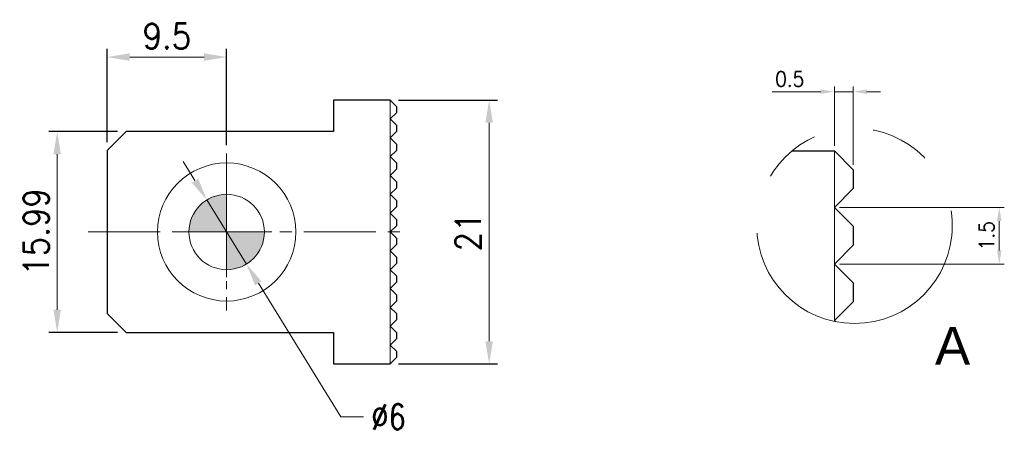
# Model space of a CAD drawing. Header units: millimetres. Extents: x -7 to 74.8, y -68.9 to 16.9.
# Tile 8 of 8: x -7 to 71.3, y -16 to 16.9. Entities that reach past the tile are written whole.
import ezdxf

# ---------------------------------------------------------------- set-up
doc = ezdxf.new("R2010")
doc.units = ezdxf.units.MM
doc.linetypes.add('CENTER2', pattern=[28.575, 19.05, -3.175, 3.175, -3.175])
doc.linetypes.add('PHANTOM2', pattern=[31.75, 15.875, -3.175, 3.175, -3.175, 3.175, -3.175])
for name, color, linetype, lineweight in [('01', 4, 'Continuous', 20), ('02', 5, 'Continuous', 20), ('03', 150, 'PHANTOM2', 20), ('CL', 1, 'CENTER2', 15), ('CLL', 1, 'Continuous', 9), ('DIM', 6, 'Continuous', 13), ('G', 3, 'Continuous', 18), ('TXT', 3, 'Continuous', 18), ('W', 7, 'Continuous', 30)]:
    doc.layers.add(name, color=color, linetype=linetype, lineweight=lineweight)
doc.styles.add('TEXT1', font='txt.shx', dxfattribs={"height": 3, "bigfont": 'chineset.shx'})
doc.styles.add('TXT-1', font='txt.shx', dxfattribs={"width": 0.9, "bigfont": 'chineset.shx'})
doc.styles.add('TXT-7', font='txt.shx', dxfattribs={"width": 0.8, "bigfont": 'chineset.shx'})
doc.dimstyles.new('HISO-25', dxfattribs={"dimtxt": 2, "dimasz": 1.8, "dimexe": 0.66666, "dimexo": 0.66666, "dimgap": 0.66666, "dimtad": 0, "dimtoh": 1, "dimdec": 3, "dimdsep": 46, "dimtxsty": 'TXT-7', "dimcen": 2.5, "dimclrd": 256, "dimclre": 256, "dimclrt": 3, "dimadec": 0, "dimazin": 0, "dimtfac": 0.8, "dimtdec": 3, "dimtmove": 0, "dimatfit": 3, "dimfxl": 0, "dimlwd": -1, "dimarcsym": 0})
doc.dimstyles.new('ISO-25', dxfattribs={"dimtxt": 2, "dimasz": 1.8, "dimexe": 0.66666, "dimexo": 0.66666, "dimgap": 0.66666, "dimtad": 1, "dimdec": 3, "dimdsep": 46, "dimtxsty": 'TXT-1', "dimcen": -2.5, "dimclrd": 256, "dimclre": 256, "dimclrt": 3, "dimadec": 0, "dimazin": 0, "dimtfac": 0.8, "dimtdec": 3, "dimtmove": 0, "dimatfit": 3, "dimfxl": 0, "dimlwd": -1, "dimarcsym": 0})

# ---------------------------------------------------------------- blocks, each defined once
blk = doc.blocks.new('*D15')
at = {"layer": 'Defpoints', "color": 0}
for p in [(9.5, 13.927), (0, 6.495), (9.5, 6.25)]:
    blk.add_point(p, dxfattribs=at)
at = {"layer": 'DIM', "lineweight": -2}
for p, q in [((0, 7.162), (0, 14.594)), ((9.5, 6.917), (9.5, 14.594))]:
    blk.add_line(p, q, dxfattribs=at)
at = {"layer": 'DIM'}
blk.add_line((1.8, 13.927), (7.7, 13.927), dxfattribs=at)
for points in [[(1.8, 14.227), (1.8, 13.627), (0, 13.927)], [(7.7, 14.227), (7.7, 13.627), (9.5, 13.927)]]:
    blk.add_solid(points, dxfattribs=at)
at = {"layer": 'DIM', "color": 3, "insert": (4.75, 15.594), "char_height": 2, "attachment_point": 5, "style": 'TXT-1'}
blk.add_mtext('9.5', dxfattribs=at)
blk = doc.blocks.new('*D16')
at = {"layer": 'Defpoints', "color": 0}
for p in [(22.5, 10.5), (22.5, -10.5), (30.367, -10.5)]:
    blk.add_point(p, dxfattribs=at)
at = {"layer": 'DIM', "lineweight": -2}
for p, q in [((23.167, 10.5), (31.033, 10.5)), ((23.167, -10.5), (31.033, -10.5))]:
    blk.add_line(p, q, dxfattribs=at)
at = {"layer": 'DIM'}
blk.add_line((30.367, 8.7), (30.367, -8.7), dxfattribs=at)
for points in [[(30.067, 8.7), (30.667, 8.7), (30.367, 10.5)], [(30.067, -8.7), (30.667, -8.7), (30.367, -10.5)]]:
    blk.add_solid(points, dxfattribs=at)
at = {"layer": 'DIM', "color": 3, "insert": (28.7, 0), "char_height": 2, "attachment_point": 5, "rotation": 90, "style": 'TXT-1'}
blk.add_mtext('21', dxfattribs=at)
blk = doc.blocks.new('*D17')
at = {"layer": 'Defpoints', "color": 0}
for p in [(1.5, 7.995), (-3.975, -7.995), (1.5, -7.995)]:
    blk.add_point(p, dxfattribs=at)
at = {"layer": 'DIM', "lineweight": -2}
for p, q in [((0.833, 7.995), (-4.641, 7.995)), ((0.833, -7.995), (-4.641, -7.995))]:
    blk.add_line(p, q, dxfattribs=at)
at = {"layer": 'DIM'}
blk.add_line((-3.975, 6.195), (-3.975, -6.195), dxfattribs=at)
for points in [[(-4.275, 6.195), (-3.675, 6.195), (-3.975, 7.995)], [(-4.275, -6.195), (-3.675, -6.195), (-3.975, -7.995)]]:
    blk.add_solid(points, dxfattribs=at)
at = {"layer": 'DIM', "color": 3, "insert": (-5.641, 0), "char_height": 2, "attachment_point": 5, "rotation": 90, "style": 'TXT-1'}
blk.add_mtext('15.99', dxfattribs=at)
blk = doc.blocks.new('*D7')
at = {"layer": 'Defpoints', "color": 0}
for p in [(11984.052, -5484.137), (11984.052, -5485.711), (11984.552, -5486.211)]:
    blk.add_point(p, dxfattribs=at)
at = {"layer": 'DIM'}
for p, q in [((11983.692, -5484.137), (11982.405, -5484.137)), ((11984.552, -5484.137), (11984.052, -5484.137)), ((11984.912, -5484.137), (11985.272, -5484.137))]:
    blk.add_line(p, q, dxfattribs=at)
at = {"layer": 'DIM', "lineweight": -2}
for p, q in [((11984.052, -5485.578), (11984.052, -5484.004)), ((11984.552, -5486.078), (11984.552, -5484.004))]:
    blk.add_line(p, q, dxfattribs=at)
at = {"layer": 'DIM'}
for points in [[(11983.692, -5484.077), (11983.692, -5484.197), (11984.052, -5484.137)], [(11984.912, -5484.077), (11984.912, -5484.197), (11984.552, -5484.137)]]:
    blk.add_solid(points, dxfattribs=at)
at = {"layer": 'DIM', "color": 3, "insert": (11982.869, -5483.804), "char_height": 0.4, "attachment_point": 5, "style": 'TXT-1'}
blk.add_mtext('0.5', dxfattribs=at)
blk = doc.blocks.new('*D8')
at = {"layer": 'Defpoints', "color": 0}
for p in [(11984.052, -5487.211), (11984.052, -5488.711), (11988.422, -5488.711)]:
    blk.add_point(p, dxfattribs=at)
at = {"layer": 'DIM', "lineweight": -2}
for p, q in [((11984.185, -5487.211), (11988.555, -5487.211)), ((11984.185, -5488.711), (11988.555, -5488.711))]:
    blk.add_line(p, q, dxfattribs=at)
at = {"layer": 'DIM'}
blk.add_line((11988.422, -5487.571), (11988.422, -5488.351), dxfattribs=at)
for points in [[(11988.362, -5487.571), (11988.482, -5487.571), (11988.422, -5487.211)], [(11988.362, -5488.351), (11988.482, -5488.351), (11988.422, -5488.711)]]:
    blk.add_solid(points, dxfattribs=at)
at = {"layer": 'DIM', "color": 3, "insert": (11988.088, -5487.961), "char_height": 0.4, "attachment_point": 5, "rotation": 90, "style": 'TXT-1'}
blk.add_mtext('1.5', dxfattribs=at)
blk = doc.blocks.new('*D20')
at = {"layer": 'Defpoints', "color": 0}
for p in [(7.926, 2.554), (11.074, -2.554)]:
    blk.add_point(p, dxfattribs=at)
at = {"layer": 'DIM'}
for p, q in [((6.982, 4.087), (6.038, 5.619)), ((7.926, 2.554), (11.074, -2.554)), ((18.57, -14.72), (12.018, -4.087)), ((20.37, -14.72), (18.57, -14.72))]:
    blk.add_line(p, q, dxfattribs=at)
for points in [[(7.237, 4.244), (6.727, 3.929), (7.926, 2.554)], [(12.273, -3.929), (11.763, -4.244), (11.074, -2.554)]]:
    blk.add_solid(points, dxfattribs=at)
at = {"layer": 'DIM', "color": 3, "insert": (22.37, -14.72), "char_height": 2, "attachment_point": 5, "style": 'TXT-7'}
blk.add_mtext('∅6', dxfattribs=at)
blk = doc.blocks.new('定-10')
at = {"layer": 'DIM'}
h = blk.add_hatch(color=256, dxfattribs=at)
h.paths.add_polyline_path([(0, 0), (0, 5, 0.414214), (-5, 0)])
h.paths.add_polyline_path([(0, 0), (0, -5, 0.414214), (5, 0)])
at = {"layer": '02'}
blk.add_circle((0, 0), 5, dxfattribs=at)
at = {"layer": 'CLL', "ltscale": 1.5}
for p, q in [((0, -6), (0, 6)), ((-6, 0), (6, 0))]:
    blk.add_line(p, q, dxfattribs=at)
blk = doc.blocks.new('A$C78CD64E9')
at = {"layer": '03', "ltscale": 0.5}
blk.add_circle((0.2386, 0.0874), 2.5904, dxfattribs=at)
at = {"layer": 'G', "ltscale": 25.4}
for p, q in [((-0.2958, 0.5746), (-0.2958, 2.0746)), ((-0.2958, -0.9254), (-0.2958, 0.5746)), ((-0.2958, -2.4254), (-0.2958, -0.9254)), ((-0.2958, -2.4473), (-0.2958, -2.4254))]:
    blk.add_line(p, q, dxfattribs=at)
at = {"layer": 'W', "ltscale": 25.4}
for p, q in [((-1.4231, 2.0746), (-0.2958, 2.0746)), ((0.2042, 1.5746), (-0.2958, 2.0746)), ((0.2042, 1.5746), (0.2042, 1.0746)), ((0.2042, 1.0746), (-0.2958, 0.5746)), ((-0.2958, 0.5746), (0.2042, 0.0746)), ((0.2042, 0.0746), (0.2042, -0.4254)), ((0.2042, -0.4254), (-0.2958, -0.9254)), ((-0.2958, -0.9254), (0.2042, -1.4254)), ((0.2042, -1.4254), (0.2042, -1.9254)), ((0.2042, -1.9254), (-0.2958, -2.4254)), ((-0.2958, -2.4254), (-0.2683, -2.453))]:
    blk.add_line(p, q, dxfattribs=at)
at = {"layer": 'TXT', "insert": (2.3706, -2.5941), "char_height": 1, "width": 7.302305, "attachment_point": 1, "style": 'TEXT1'}
blk.add_mtext('{\\f@Arial Unicode MS|b0|i0|c136|p34;A}', dxfattribs=at)
at = {"layer": 'DIM'}
dim = blk.add_linear_dim(base=(-0.2958, 3.6488), p1=(0.2042, 1.5746), p2=(-0.2958, 2.0746), dimstyle='ISO-25', override={"dimscale": 0.2}, dxfattribs=at)
dim.commit()
dim.dimension.update_dxf_attribs({"geometry": '*D7', "text_midpoint": (-1.4792, 3.9821), "insert": (-11984.3479, 5487.7857)})
dim = blk.add_linear_dim(base=(4.0737, -0.9254), p1=(-0.2958, 0.5746), p2=(-0.2958, -0.9254), angle=90, dimstyle='ISO-25', override={"dimscale": 0.2}, dxfattribs=at)
dim.commit()
dim.dimension.update_dxf_attribs({"geometry": '*D8', "text_midpoint": (3.7404, -0.1754), "insert": (-11984.3479, 5487.7857)})

msp = doc.modelspace()

# ---------------------------------------------------------------- linework, layer by layer
at = {"layer": '01'}
msp.add_circle((9.5, 0), 5.5, dxfattribs=at)
at = {"layer": 'CL', "ltscale": 0.2}
msp.add_line((9.5, 6.25), (9.5, -6.25), dxfattribs=at)
at = {"layer": 'CL', "ltscale": 0.3}
msp.add_line((-1.5011, 0), (24.1703, 0), dxfattribs=at)
at = {"layer": 'G'}
for p, q in [((22.5, 9), (22.5, 10.5)), ((22.5, 7.5), (22.5, 9)), ((22.5, 6), (22.5, 7.5)), ((22.5, 4.5), (22.5, 6)), ((22.5, 3), (22.5, 4.5)), ((22.5, 1.5), (22.5, 3)), ((22.5, 0), (22.5, 1.5)), ((22.5, -1.5), (22.5, 0)), ((22.5, -3), (22.5, -1.5)), ((22.5, -4.5), (22.5, -3)), ((22.5, -6), (22.5, -4.5)), ((22.5, -7.5), (22.5, -6)), ((22.5, -9), (22.5, -7.5)), ((22.5, -10.5), (22.5, -9))]:
    msp.add_line(p, q, dxfattribs=at)
at = {"layer": 'W'}
for p, q in [((18, 10.5), (18, 7.995)), ((22.5, 10.5), (18, 10.5)), ((22.5, 10.5), (23, 10)), ((23, 9.5), (22.5, 9)), ((23, 10), (23, 9.5)), ((22.5, 9), (23, 8.5)), ((1.5, 7.995), (0, 6.495)), ((18, 7.995), (1.5, 7.995)), ((23, 8), (22.5, 7.5)), ((23, 8.5), (23, 8)), ((22.5, 7.5), (23, 7)), ((0, 6.495), (0, -6.495)), ((23, 6.5), (22.5, 6)), ((23, 7), (23, 6.5)), ((22.5, 6), (23, 5.5)), ((23, 5.5), (23, 5)), ((23, 5), (22.5, 4.5)), ((22.5, 4.5), (23, 4)), ((23, 4), (23, 3.5)), ((23, 3.5), (22.5, 3)), ((22.5, 3), (23, 2.5)), ((23, 2.5), (23, 2)), ((23, 2), (22.5, 1.5)), ((22.5, 1.5), (23, 1)), ((23, 1), (23, 0.5)), ((23, 0.5), (22.5, 0)), ((22.5, 0), (23, -0.5)), ((23, -0.5), (23, -1)), ((23, -1), (22.5, -1.5)), ((22.5, -1.5), (23, -2)), ((23, -2), (23, -2.5)), ((23, -2.5), (22.5, -3)), ((22.5, -3), (23, -3.5)), ((23, -3.5), (23, -4)), ((23, -4), (22.5, -4.5)), ((22.5, -4.5), (23, -5)), ((23, -5), (23, -5.5)), ((23, -5.5), (22.5, -6)), ((22.5, -6), (23, -6.5)), ((0, -6.495), (1.5, -7.995)), ((23, -7), (22.5, -7.5)), ((23, -6.5), (23, -7)), ((22.5, -7.5), (23, -8)), ((1.5, -7.995), (18, -7.995)), ((18, -7.995), (18, -10.5)), ((23, -8.5), (22.5, -9)), ((23, -8), (23, -8.5)), ((22.5, -9), (23, -9.5)), ((23, -10), (22.5, -10.5)), ((23, -9.5), (23, -10)), ((18, -10.5), (22.5, -10.5))]:
    msp.add_line(p, q, dxfattribs=at)

# ---------------------------------------------------------------- block references
at = {"xscale": 0.599999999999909, "yscale": 0.599999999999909, "zscale": 0.599999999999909}
msp.add_blockref('定-10', (9.5, 0), dxfattribs=at)
at = {"layer": 'DIM', "xscale": 3, "yscale": 3, "zscale": 3}
msp.add_blockref('A$C78CD64E9', (58.7006, 0.2268), dxfattribs=at)

# ---------------------------------------------------------------- dimensions: what is measured, and where the dimension line sits
at = {"layer": 'DIM'}
dim = msp.add_linear_dim(base=(9.5, 13.9273), p1=(0, 6.495), p2=(9.5, 6.25), dimstyle='ISO-25', dxfattribs=at)
dim.commit()
dim.dimension.update_dxf_attribs({"geometry": '*D15', "text_midpoint": (4.75, 15.5939)})
for base, p1, p2, picture, middle in [((30.3668, -10.5), (22.5, 10.5), (22.5, -10.5), '*D16', (28.7001, 0)), ((-3.9746, -7.995), (1.5, 7.995), (1.5, -7.995), '*D17', (-5.6413, 0))]:
    dim = msp.add_linear_dim(base=base, p1=p1, p2=p2, angle=90, dimstyle='ISO-25', dxfattribs=at)
    dim.commit()
    dim.dimension.update_dxf_attribs({"geometry": picture, "text_midpoint": middle})
dim = msp.add_diameter_dim_2p(p1=(7.9263, 2.5541), p2=(11.0737, -2.5541), dimstyle='HISO-25', override={"dimpost": '\\X'}, dxfattribs=at)
dim.commit()
dim.dimension.update_dxf_attribs({"geometry": '*D20', "text_midpoint": (22.3695, -14.7197), "dimtype": 163})

doc.saveas('drawing.dxf')
